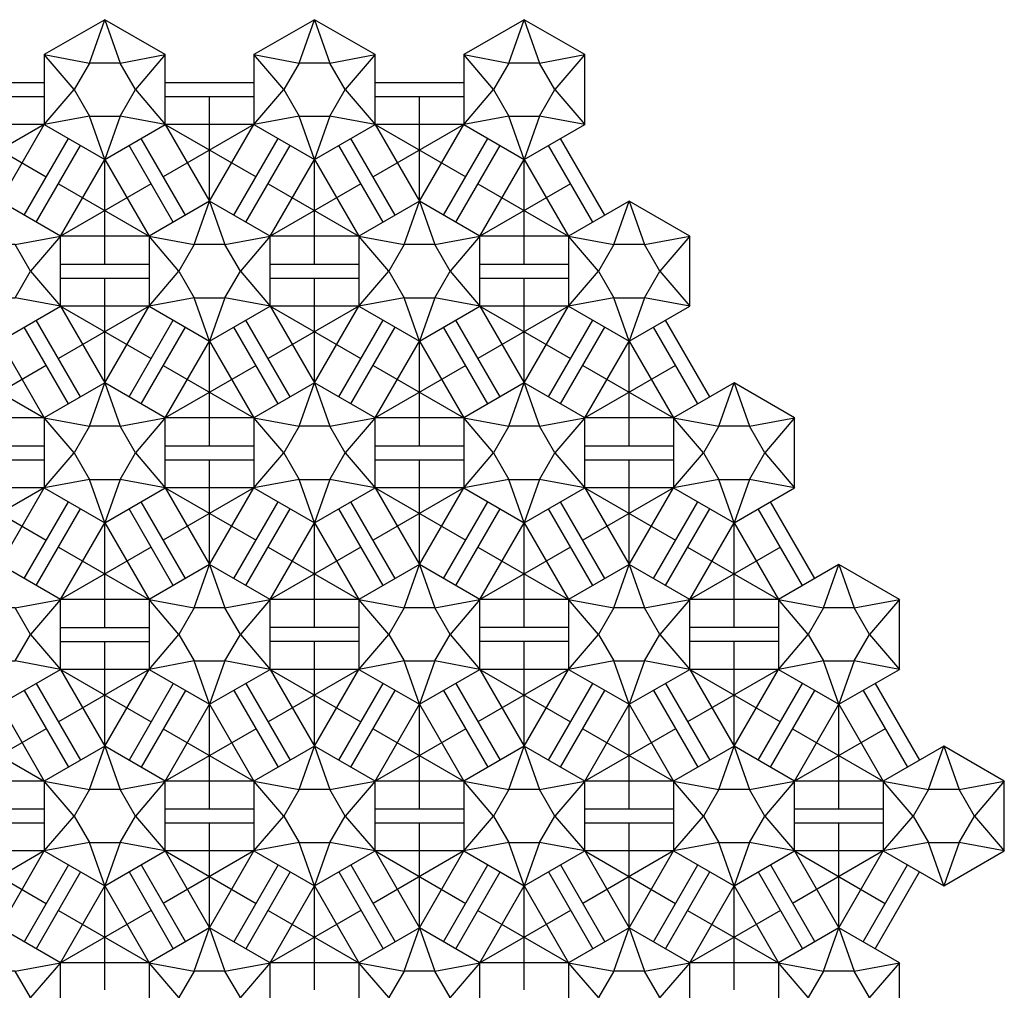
# Model space of a CAD drawing. Extents: x -0.9 to 11.9, y 1.5 to 12.9.
# Tile 3 of 3: x 4.9 to 11.9, y 5.9 to 12.9. Entities that reach past the tile are written whole.
import ezdxf

# ---------------------------------------------------------------- set-up
doc = ezdxf.new("R2010")
doc.units = 0
doc.header["$MEASUREMENT"] = 0
doc.layers.get('0').update_dxf_attribs({"linetype": 'CONTINUOUS'})

msp = doc.modelspace()

# ---------------------------------------------------------------- linework, layer by layer
for p, q in [((5.390303, 12.582305), (5.5, 12.892305)), ((5.5, 12.892305), (5.609697, 12.582305)), ((6.890303, 12.582305), (7, 12.892305)), ((7, 12.892305), (7.109697, 12.582305)), ((8.390303, 12.582305), (8.5, 12.892305)), ((8.5, 12.892305), (8.609697, 12.582305)), ((5.066987, 12.642305), (5.390303, 12.582305)), ((5.280607, 12.392305), (5.066987, 12.642305)), ((5.609697, 12.582305), (5.933013, 12.642305)), ((5.933013, 12.642305), (5.719393, 12.392305)), ((6.566987, 12.642305), (6.890303, 12.582305)), ((6.780607, 12.392305), (6.566987, 12.642305)), ((7.109697, 12.582305), (7.433013, 12.642305)), ((7.433013, 12.642305), (7.219393, 12.392305)), ((8.066987, 12.642305), (8.390303, 12.582305)), ((8.280607, 12.392305), (8.066987, 12.642305)), ((8.609697, 12.582305), (8.933013, 12.642305)), ((8.933013, 12.642305), (8.719393, 12.392305)), ((4.433013, 12.442305), (5.066987, 12.442305)), ((5.933013, 12.442305), (6.566987, 12.442305)), ((7.433013, 12.442305), (8.066987, 12.442305)), ((4.433013, 12.342305), (5.066987, 12.342305)), ((5.066987, 12.142305), (5.280607, 12.392305)), ((5.719393, 12.392305), (5.933013, 12.142305)), ((5.933013, 12.342305), (6.566987, 12.342305)), ((6.25, 11.593267), (6.25, 12.342305)), ((6.566987, 12.142305), (6.780607, 12.392305)), ((7.219393, 12.392305), (7.433013, 12.142305)), ((7.433013, 12.342305), (8.066987, 12.342305)), ((7.75, 11.593267), (7.75, 12.342305)), ((8.066987, 12.142305), (8.280607, 12.392305)), ((8.719393, 12.392305), (8.933013, 12.142305)), ((5.390303, 12.202305), (5.066987, 12.142305)), ((5.5, 11.892305), (5.390303, 12.202305)), ((5.609697, 12.202305), (5.5, 11.892305)), ((5.933013, 12.142305), (5.609697, 12.202305)), ((6.890303, 12.202305), (6.566987, 12.142305)), ((7, 11.892305), (6.890303, 12.202305)), ((7.109697, 12.202305), (7, 11.892305)), ((7.433013, 12.142305), (7.109697, 12.202305)), ((8.390303, 12.202305), (8.066987, 12.142305)), ((8.5, 11.892305), (8.390303, 12.202305)), ((8.609697, 12.202305), (8.5, 11.892305)), ((8.933013, 12.142305), (8.609697, 12.202305)), ((5.066987, 12.142305), (4.418301, 11.767786)), ((4.433013, 12.142305), (5.081699, 11.767786)), ((5.066987, 12.142305), (4.433013, 12.142305)), ((4.75, 11.593267), (5.066987, 12.142305)), ((6.566987, 12.142305), (5.918301, 11.767786)), ((5.933013, 12.142305), (6.581699, 11.767786)), ((6.566987, 12.142305), (5.933013, 12.142305)), ((5.933013, 12.142305), (6.25, 11.593267)), ((6.25, 11.593267), (6.566987, 12.142305)), ((8.066987, 12.142305), (7.418301, 11.767786)), ((7.433013, 12.142305), (8.081699, 11.767786)), ((8.066987, 12.142305), (7.433013, 12.142305)), ((7.433013, 12.142305), (7.75, 11.593267)), ((7.75, 11.593267), (8.066987, 12.142305)), ((4.923205, 11.493267), (5.240192, 12.042305)), ((6.076795, 11.493267), (5.759808, 12.042305)), ((6.423205, 11.493267), (6.740192, 12.042305)), ((7.576795, 11.493267), (7.259808, 12.042305)), ((7.923205, 11.493267), (8.240192, 12.042305)), ((9.076795, 11.493267), (8.759808, 12.042305)), ((5.009808, 11.443267), (5.326795, 11.992305)), ((5.990192, 11.443267), (5.673205, 11.992305)), ((6.509808, 11.443267), (6.826795, 11.992305)), ((7.490192, 11.443267), (7.173205, 11.992305)), ((8.009808, 11.443267), (8.326795, 11.992305)), ((8.990192, 11.443267), (8.673205, 11.992305)), ((5.183013, 11.343267), (5.5, 11.892305)), ((5.5, 11.148267), (5.5, 11.892305)), ((5.5, 11.892305), (5.816987, 11.343267)), ((6.683013, 11.343267), (7, 11.892305)), ((7, 11.148267), (7, 11.892305)), ((7, 11.892305), (7.316987, 11.343267)), ((8.183013, 11.343267), (8.5, 11.892305)), ((8.5, 11.148267), (8.5, 11.892305)), ((8.5, 11.892305), (8.816987, 11.343267)), ((5.168301, 11.717786), (5.816987, 11.343267)), ((5.831699, 11.717786), (5.183013, 11.343267)), ((6.668301, 11.717786), (7.316987, 11.343267)), ((7.331699, 11.717786), (6.683013, 11.343267)), ((8.168301, 11.717786), (8.816987, 11.343267)), ((8.831699, 11.717786), (8.183013, 11.343267)), ((6.140303, 11.283267), (6.25, 11.593267)), ((6.25, 11.593267), (6.359697, 11.283267)), ((7.640303, 11.283267), (7.75, 11.593267)), ((7.75, 11.593267), (7.859697, 11.283267)), ((9.140303, 11.283267), (9.25, 11.593267)), ((9.25, 11.593267), (9.359697, 11.283267)), ((4.859697, 11.283267), (5.183013, 11.343267)), ((5.183013, 11.343267), (4.969393, 11.093267)), ((5.816987, 11.343267), (5.183013, 11.343267)), ((5.816987, 11.343267), (6.140303, 11.283267)), ((6.030607, 11.093267), (5.816987, 11.343267)), ((6.359697, 11.283267), (6.683013, 11.343267)), ((6.683013, 11.343267), (6.469393, 11.093267)), ((7.316987, 11.343267), (6.683013, 11.343267)), ((7.316987, 11.343267), (7.640303, 11.283267)), ((7.530607, 11.093267), (7.316987, 11.343267)), ((7.859697, 11.283267), (8.183013, 11.343267)), ((8.183013, 11.343267), (7.969393, 11.093267)), ((8.816987, 11.343267), (8.183013, 11.343267)), ((8.816987, 11.343267), (9.140303, 11.283267)), ((9.030607, 11.093267), (8.816987, 11.343267)), ((9.359697, 11.283267), (9.683013, 11.343267)), ((9.683013, 11.343267), (9.469393, 11.093267)), ((5.183013, 11.143267), (5.816987, 11.143267)), ((6.683013, 11.143267), (7.316987, 11.143267)), ((8.183013, 11.143267), (8.816987, 11.143267)), ((4.969393, 11.093267), (5.183013, 10.843267)), ((5.816987, 10.843267), (6.030607, 11.093267)), ((6.469393, 11.093267), (6.683013, 10.843267)), ((7.316987, 10.843267), (7.530607, 11.093267)), ((7.969393, 11.093267), (8.183013, 10.843267)), ((8.816987, 10.843267), (9.030607, 11.093267)), ((9.469393, 11.093267), (9.683013, 10.843267)), ((5.183013, 11.043267), (5.816987, 11.043267)), ((5.5, 10.294229), (5.5, 11.043267)), ((6.683013, 11.043267), (7.316987, 11.043267)), ((7, 10.294229), (7, 11.043267)), ((8.183013, 11.043267), (8.816987, 11.043267)), ((8.5, 10.294229), (8.5, 11.043267)), ((5.183013, 10.843267), (4.859697, 10.903267)), ((6.140303, 10.903267), (5.816987, 10.843267)), ((6.25, 10.593267), (6.140303, 10.903267)), ((6.359697, 10.903267), (6.25, 10.593267)), ((6.683013, 10.843267), (6.359697, 10.903267)), ((7.640303, 10.903267), (7.316987, 10.843267)), ((7.75, 10.593267), (7.640303, 10.903267)), ((7.859697, 10.903267), (7.75, 10.593267)), ((8.183013, 10.843267), (7.859697, 10.903267)), ((9.140303, 10.903267), (8.816987, 10.843267)), ((9.25, 10.593267), (9.140303, 10.903267)), ((9.359697, 10.903267), (9.25, 10.593267)), ((9.683013, 10.843267), (9.359697, 10.903267)), ((5.816987, 10.843267), (5.168301, 10.468748)), ((5.183013, 10.843267), (5.831699, 10.468748)), ((5.816987, 10.843267), (5.183013, 10.843267)), ((5.183013, 10.843267), (5.5, 10.294229)), ((5.5, 10.294229), (5.816987, 10.843267)), ((7.316987, 10.843267), (6.668301, 10.468748)), ((6.683013, 10.843267), (7.331699, 10.468748)), ((7.316987, 10.843267), (6.683013, 10.843267)), ((6.683013, 10.843267), (7, 10.294229)), ((7, 10.294229), (7.316987, 10.843267)), ((8.816987, 10.843267), (8.168301, 10.468748)), ((8.183013, 10.843267), (8.831699, 10.468748)), ((8.816987, 10.843267), (8.183013, 10.843267)), ((8.183013, 10.843267), (8.5, 10.294229)), ((8.5, 10.294229), (8.816987, 10.843267)), ((5.326795, 10.194229), (5.009808, 10.743267)), ((5.673205, 10.194229), (5.990192, 10.743267)), ((6.826795, 10.194229), (6.509808, 10.743267)), ((7.173205, 10.194229), (7.490192, 10.743267)), ((8.326795, 10.194229), (8.009808, 10.743267)), ((8.673205, 10.194229), (8.990192, 10.743267)), ((9.826795, 10.194229), (9.509808, 10.743267)), ((5.240192, 10.144229), (4.923205, 10.693267)), ((5.759808, 10.144229), (6.076795, 10.693267)), ((6.740192, 10.144229), (6.423205, 10.693267)), ((7.259808, 10.144229), (7.576795, 10.693267)), ((8.240192, 10.144229), (7.923205, 10.693267)), ((8.759808, 10.144229), (9.076795, 10.693267)), ((9.740192, 10.144229), (9.423205, 10.693267)), ((4.75, 10.593267), (5.066987, 10.044229)), ((5.933013, 10.044229), (6.25, 10.593267)), ((6.25, 9.849229), (6.25, 10.593267)), ((6.25, 10.593267), (6.566987, 10.044229)), ((7.433013, 10.044229), (7.75, 10.593267)), ((7.75, 9.849229), (7.75, 10.593267)), ((7.75, 10.593267), (8.066987, 10.044229)), ((8.933013, 10.044229), (9.25, 10.593267)), ((9.25, 9.849229), (9.25, 10.593267)), ((9.25, 10.593267), (9.566987, 10.044229)), ((4.418301, 10.418748), (5.066987, 10.044229)), ((5.081699, 10.418748), (4.433013, 10.044229)), ((5.918301, 10.418748), (6.566987, 10.044229)), ((6.581699, 10.418748), (5.933013, 10.044229)), ((7.418301, 10.418748), (8.066987, 10.044229)), ((8.081699, 10.418748), (7.433013, 10.044229)), ((8.918301, 10.418748), (9.566987, 10.044229)), ((9.581699, 10.418748), (8.933013, 10.044229)), ((5.390303, 9.984229), (5.5, 10.294229)), ((5.5, 10.294229), (5.609697, 9.984229)), ((6.890303, 9.984229), (7, 10.294229)), ((7, 10.294229), (7.109697, 9.984229)), ((8.390303, 9.984229), (8.5, 10.294229)), ((8.5, 10.294229), (8.609697, 9.984229)), ((9.890303, 9.984229), (10, 10.294229)), ((10, 10.294229), (10.109697, 9.984229)), ((5.066987, 10.044229), (4.433013, 10.044229)), ((5.066987, 10.044229), (5.390303, 9.984229)), ((5.280607, 9.794229), (5.066987, 10.044229)), ((5.609697, 9.984229), (5.933013, 10.044229)), ((5.933013, 10.044229), (5.719393, 9.794229)), ((6.566987, 10.044229), (5.933013, 10.044229)), ((6.566987, 10.044229), (6.890303, 9.984229)), ((6.780607, 9.794229), (6.566987, 10.044229)), ((7.109697, 9.984229), (7.433013, 10.044229)), ((7.433013, 10.044229), (7.219393, 9.794229)), ((8.066987, 10.044229), (7.433013, 10.044229)), ((8.066987, 10.044229), (8.390303, 9.984229)), ((8.280607, 9.794229), (8.066987, 10.044229)), ((8.609697, 9.984229), (8.933013, 10.044229)), ((8.933013, 10.044229), (8.719393, 9.794229)), ((9.566987, 10.044229), (8.933013, 10.044229)), ((9.566987, 10.044229), (9.890303, 9.984229)), ((9.780607, 9.794229), (9.566987, 10.044229)), ((10.109697, 9.984229), (10.433013, 10.044229)), ((10.433013, 10.044229), (10.219393, 9.794229)), ((4.433013, 9.844229), (5.066987, 9.844229)), ((5.066987, 9.544229), (5.280607, 9.794229)), ((5.719393, 9.794229), (5.933013, 9.544229)), ((5.933013, 9.844229), (6.566987, 9.844229)), ((6.566987, 9.544229), (6.780607, 9.794229)), ((7.219393, 9.794229), (7.433013, 9.544229)), ((7.433013, 9.844229), (8.066987, 9.844229)), ((8.066987, 9.544229), (8.280607, 9.794229)), ((8.719393, 9.794229), (8.933013, 9.544229)), ((8.933013, 9.844229), (9.566987, 9.844229)), ((9.566987, 9.544229), (9.780607, 9.794229)), ((10.219393, 9.794229), (10.433013, 9.544229)), ((4.433013, 9.744229), (5.066987, 9.744229)), ((5.933013, 9.744229), (6.566987, 9.744229)), ((6.25, 8.995191), (6.25, 9.744229)), ((7.433013, 9.744229), (8.066987, 9.744229)), ((7.75, 8.995191), (7.75, 9.744229)), ((8.933013, 9.744229), (9.566987, 9.744229)), ((9.25, 8.995191), (9.25, 9.744229)), ((5.390303, 9.604229), (5.066987, 9.544229)), ((5.5, 9.294229), (5.390303, 9.604229)), ((5.609697, 9.604229), (5.5, 9.294229)), ((5.933013, 9.544229), (5.609697, 9.604229)), ((6.890303, 9.604229), (6.566987, 9.544229)), ((7, 9.294229), (6.890303, 9.604229)), ((7.109697, 9.604229), (7, 9.294229)), ((7.433013, 9.544229), (7.109697, 9.604229)), ((8.390303, 9.604229), (8.066987, 9.544229)), ((8.5, 9.294229), (8.390303, 9.604229)), ((8.609697, 9.604229), (8.5, 9.294229)), ((8.933013, 9.544229), (8.609697, 9.604229)), ((9.890303, 9.604229), (9.566987, 9.544229)), ((10, 9.294229), (9.890303, 9.604229)), ((10.109697, 9.604229), (10, 9.294229)), ((10.433013, 9.544229), (10.109697, 9.604229)), ((5.066987, 9.544229), (4.418301, 9.16971)), ((4.433013, 9.544229), (5.081699, 9.16971)), ((5.066987, 9.544229), (4.433013, 9.544229)), ((4.75, 8.995191), (5.066987, 9.544229)), ((6.566987, 9.544229), (5.918301, 9.16971)), ((5.933013, 9.544229), (6.581699, 9.16971)), ((6.566987, 9.544229), (5.933013, 9.544229)), ((5.933013, 9.544229), (6.25, 8.995191)), ((6.25, 8.995191), (6.566987, 9.544229)), ((8.066987, 9.544229), (7.418301, 9.16971)), ((7.433013, 9.544229), (8.081699, 9.16971)), ((8.066987, 9.544229), (7.433013, 9.544229)), ((7.433013, 9.544229), (7.75, 8.995191)), ((7.75, 8.995191), (8.066987, 9.544229)), ((9.566987, 9.544229), (8.918301, 9.16971)), ((8.933013, 9.544229), (9.581699, 9.16971)), ((9.566987, 9.544229), (8.933013, 9.544229)), ((8.933013, 9.544229), (9.25, 8.995191)), ((9.25, 8.995191), (9.566987, 9.544229)), ((4.923205, 8.895191), (5.240192, 9.444229)), ((6.076795, 8.895191), (5.759808, 9.444229)), ((6.423205, 8.895191), (6.740192, 9.444229)), ((7.576795, 8.895191), (7.259808, 9.444229)), ((7.923205, 8.895191), (8.240192, 9.444229)), ((9.076795, 8.895191), (8.759808, 9.444229)), ((9.423205, 8.895191), (9.740192, 9.444229)), ((10.576795, 8.895191), (10.259808, 9.444229)), ((5.009808, 8.845191), (5.326795, 9.394229)), ((5.990192, 8.845191), (5.673205, 9.394229)), ((6.509808, 8.845191), (6.826795, 9.394229)), ((7.490192, 8.845191), (7.173205, 9.394229)), ((8.009808, 8.845191), (8.326795, 9.394229)), ((8.990192, 8.845191), (8.673205, 9.394229)), ((9.509808, 8.845191), (9.826795, 9.394229)), ((10.490192, 8.845191), (10.173205, 9.394229)), ((5.183013, 8.745191), (5.5, 9.294229)), ((5.5, 8.550191), (5.5, 9.294229)), ((5.5, 9.294229), (5.816987, 8.745191)), ((6.683013, 8.745191), (7, 9.294229)), ((7, 8.550191), (7, 9.294229)), ((7, 9.294229), (7.316987, 8.745191)), ((8.183013, 8.745191), (8.5, 9.294229)), ((8.5, 8.550191), (8.5, 9.294229)), ((8.5, 9.294229), (8.816987, 8.745191)), ((9.683013, 8.745191), (10, 9.294229)), ((10, 8.550191), (10, 9.294229)), ((10, 9.294229), (10.316987, 8.745191)), ((5.168301, 9.11971), (5.816987, 8.745191)), ((5.831699, 9.11971), (5.183013, 8.745191)), ((6.668301, 9.11971), (7.316987, 8.745191)), ((7.331699, 9.11971), (6.683013, 8.745191)), ((8.168301, 9.11971), (8.816987, 8.745191)), ((8.831699, 9.11971), (8.183013, 8.745191)), ((9.668301, 9.11971), (10.316987, 8.745191)), ((10.331699, 9.11971), (9.683013, 8.745191)), ((6.140303, 8.685191), (6.25, 8.995191)), ((6.25, 8.995191), (6.359697, 8.685191)), ((7.640303, 8.685191), (7.75, 8.995191)), ((7.75, 8.995191), (7.859697, 8.685191)), ((9.140303, 8.685191), (9.25, 8.995191)), ((9.25, 8.995191), (9.359697, 8.685191)), ((10.640303, 8.685191), (10.75, 8.995191)), ((10.75, 8.995191), (10.859697, 8.685191)), ((4.859697, 8.685191), (5.183013, 8.745191)), ((5.183013, 8.745191), (4.969393, 8.495191)), ((5.816987, 8.745191), (5.183013, 8.745191)), ((6.030607, 8.495191), (5.816987, 8.745191)), ((5.816987, 8.745191), (6.140303, 8.685191)), ((6.359697, 8.685191), (6.683013, 8.745191)), ((6.683013, 8.745191), (6.469393, 8.495191)), ((7.316987, 8.745191), (6.683013, 8.745191)), ((7.316987, 8.745191), (7.640303, 8.685191)), ((7.530607, 8.495191), (7.316987, 8.745191)), ((7.859697, 8.685191), (8.183013, 8.745191)), ((8.183013, 8.745191), (7.969393, 8.495191)), ((8.816987, 8.745191), (8.183013, 8.745191)), ((8.816987, 8.745191), (9.140303, 8.685191)), ((9.030607, 8.495191), (8.816987, 8.745191)), ((9.359697, 8.685191), (9.683013, 8.745191)), ((9.683013, 8.745191), (9.469393, 8.495191)), ((10.316987, 8.745191), (9.683013, 8.745191)), ((10.316987, 8.745191), (10.640303, 8.685191)), ((10.530607, 8.495191), (10.316987, 8.745191)), ((10.859697, 8.685191), (11.183013, 8.745191)), ((11.183013, 8.745191), (10.969393, 8.495191)), ((5.183013, 8.545191), (5.816987, 8.545191)), ((7.316987, 8.545191), (6.683013, 8.545191)), ((8.816987, 8.545191), (8.183013, 8.545191)), ((10.316987, 8.545191), (9.683013, 8.545191)), ((4.969393, 8.495191), (5.183013, 8.245191)), ((5.816987, 8.245191), (6.030607, 8.495191)), ((6.469393, 8.495191), (6.683013, 8.245191)), ((7.316987, 8.245191), (7.530607, 8.495191)), ((7.969393, 8.495191), (8.183013, 8.245191)), ((8.816987, 8.245191), (9.030607, 8.495191)), ((9.469393, 8.495191), (9.683013, 8.245191)), ((10.316987, 8.245191), (10.530607, 8.495191)), ((10.969393, 8.495191), (11.183013, 8.245191)), ((5.183013, 8.445191), (5.816987, 8.445191)), ((5.5, 7.696152), (5.5, 8.445191)), ((7.316987, 8.445191), (6.683013, 8.445191)), ((7, 7.696152), (7, 8.445191)), ((8.816987, 8.445191), (8.183013, 8.445191)), ((8.5, 7.696152), (8.5, 8.445191)), ((10.316987, 8.445191), (9.683013, 8.445191)), ((10, 7.696152), (10, 8.445191)), ((5.183013, 8.245191), (4.859697, 8.305191)), ((5.816987, 8.245191), (5.168301, 7.870671)), ((5.183013, 8.245191), (5.5, 7.696152)), ((5.816987, 8.245191), (5.183013, 8.245191)), ((5.183013, 8.245191), (5.831699, 7.870671)), ((5.5, 7.696152), (5.816987, 8.245191)), ((6.140303, 8.305191), (5.816987, 8.245191)), ((6.25, 7.995191), (6.140303, 8.305191)), ((6.359697, 8.305191), (6.25, 7.995191)), ((6.683013, 8.245191), (6.359697, 8.305191)), ((7.316987, 8.245191), (6.668301, 7.870671)), ((6.683013, 8.245191), (7.331699, 7.870671)), ((7.316987, 8.245191), (6.683013, 8.245191)), ((6.683013, 8.245191), (7, 7.696152)), ((7, 7.696152), (7.316987, 8.245191)), ((7.640303, 8.305191), (7.316987, 8.245191)), ((7.75, 7.995191), (7.640303, 8.305191)), ((7.859697, 8.305191), (7.75, 7.995191)), ((8.183013, 8.245191), (7.859697, 8.305191)), ((8.816987, 8.245191), (8.168301, 7.870671)), ((8.183013, 8.245191), (8.831699, 7.870671)), ((8.816987, 8.245191), (8.183013, 8.245191)), ((8.183013, 8.245191), (8.5, 7.696152)), ((8.5, 7.696152), (8.816987, 8.245191)), ((9.140303, 8.305191), (8.816987, 8.245191)), ((9.25, 7.995191), (9.140303, 8.305191)), ((9.359697, 8.305191), (9.25, 7.995191)), ((9.683013, 8.245191), (9.359697, 8.305191)), ((10.316987, 8.245191), (9.668301, 7.870671)), ((9.683013, 8.245191), (10.331699, 7.870671)), ((10.316987, 8.245191), (9.683013, 8.245191)), ((9.683013, 8.245191), (10, 7.696152)), ((10, 7.696152), (10.316987, 8.245191)), ((10.640303, 8.305191), (10.316987, 8.245191)), ((10.75, 7.995191), (10.640303, 8.305191)), ((10.859697, 8.305191), (10.75, 7.995191)), ((11.183013, 8.245191), (10.859697, 8.305191)), ((5.009808, 8.145191), (5.326795, 7.596152)), ((5.990192, 8.145191), (5.673205, 7.596152)), ((6.509808, 8.145191), (6.826795, 7.596152)), ((7.173205, 7.596152), (7.490192, 8.145191)), ((8.009808, 8.145191), (8.326795, 7.596152)), ((8.673205, 7.596152), (8.990192, 8.145191)), ((9.509808, 8.145191), (9.826795, 7.596152)), ((10.173205, 7.596152), (10.490192, 8.145191)), ((11.009808, 8.145191), (11.326795, 7.596152)), ((4.923205, 8.095191), (5.240192, 7.546152)), ((6.076795, 8.095191), (5.759808, 7.546152)), ((6.423205, 8.095191), (6.740192, 7.546152)), ((7.259808, 7.546152), (7.576795, 8.095191)), ((7.923205, 8.095191), (8.240192, 7.546152)), ((8.759808, 7.546152), (9.076795, 8.095191)), ((9.423205, 8.095191), (9.740192, 7.546152)), ((10.259808, 7.546152), (10.576795, 8.095191)), ((10.923205, 8.095191), (11.240192, 7.546152)), ((4.75, 7.995191), (5.066987, 7.446152)), ((5.933013, 7.446152), (6.25, 7.995191)), ((6.25, 7.995191), (6.566987, 7.446152)), ((6.25, 7.251152), (6.25, 7.995191)), ((7.433013, 7.446152), (7.75, 7.995191)), ((7.75, 7.251152), (7.75, 7.995191)), ((7.75, 7.995191), (8.066987, 7.446152)), ((8.933013, 7.446152), (9.25, 7.995191)), ((9.25, 7.251152), (9.25, 7.995191)), ((9.25, 7.995191), (9.566987, 7.446152)), ((10.433013, 7.446152), (10.75, 7.995191)), ((10.75, 7.251152), (10.75, 7.995191)), ((10.75, 7.995191), (11.066987, 7.446152)), ((4.418301, 7.820671), (5.066987, 7.446152)), ((5.081699, 7.820671), (4.433013, 7.446152)), ((5.918301, 7.820671), (6.566987, 7.446152)), ((6.581699, 7.820671), (5.933013, 7.446152)), ((7.418301, 7.820671), (8.066987, 7.446152)), ((8.081699, 7.820671), (7.433013, 7.446152)), ((8.918301, 7.820671), (9.566987, 7.446152)), ((9.581699, 7.820671), (8.933013, 7.446152)), ((10.418301, 7.820671), (11.066987, 7.446152)), ((11.081699, 7.820671), (10.433013, 7.446152)), ((5.390303, 7.386152), (5.5, 7.696152)), ((5.5, 7.696152), (5.609697, 7.386152)), ((6.890303, 7.386152), (7, 7.696152)), ((7, 7.696152), (7.109697, 7.386152)), ((8.390303, 7.386152), (8.5, 7.696152)), ((8.5, 7.696152), (8.609697, 7.386152)), ((9.890303, 7.386152), (10, 7.696152)), ((10, 7.696152), (10.109697, 7.386152)), ((11.390303, 7.386152), (11.5, 7.696152)), ((11.5, 7.696152), (11.609697, 7.386152)), ((5.066987, 7.446152), (4.433013, 7.446152)), ((5.280607, 7.196152), (5.066987, 7.446152)), ((5.066987, 7.446152), (5.390303, 7.386152)), ((5.609697, 7.386152), (5.933013, 7.446152)), ((5.933013, 7.446152), (5.719393, 7.196152)), ((6.566987, 7.446152), (5.933013, 7.446152)), ((6.780607, 7.196152), (6.566987, 7.446152)), ((6.566987, 7.446152), (6.890303, 7.386152)), ((7.109697, 7.386152), (7.433013, 7.446152)), ((7.433013, 7.446152), (7.219393, 7.196152)), ((8.066987, 7.446152), (7.433013, 7.446152)), ((8.066987, 7.446152), (8.390303, 7.386152)), ((8.280607, 7.196152), (8.066987, 7.446152)), ((8.609697, 7.386152), (8.933013, 7.446152)), ((8.933013, 7.446152), (8.719393, 7.196152)), ((9.566987, 7.446152), (8.933013, 7.446152)), ((9.566987, 7.446152), (9.890303, 7.386152)), ((9.780607, 7.196152), (9.566987, 7.446152)), ((10.109697, 7.386152), (10.433013, 7.446152)), ((10.433013, 7.446152), (10.219393, 7.196152)), ((11.066987, 7.446152), (10.433013, 7.446152)), ((11.066987, 7.446152), (11.390303, 7.386152)), ((11.280607, 7.196152), (11.066987, 7.446152)), ((11.609697, 7.386152), (11.933013, 7.446152)), ((11.933013, 7.446152), (11.719393, 7.196152)), ((5.066987, 7.246152), (4.433013, 7.246152)), ((5.066987, 6.946152), (5.280607, 7.196152)), ((5.719393, 7.196152), (5.933013, 6.946152)), ((6.566987, 7.246152), (5.933013, 7.246152)), ((6.566987, 6.946152), (6.780607, 7.196152)), ((7.219393, 7.196152), (7.433013, 6.946152)), ((8.066987, 7.246152), (7.433013, 7.246152)), ((8.066987, 6.946152), (8.280607, 7.196152)), ((8.719393, 7.196152), (8.933013, 6.946152)), ((9.566987, 7.246152), (8.933013, 7.246152)), ((9.566987, 6.946152), (9.780607, 7.196152)), ((10.219393, 7.196152), (10.433013, 6.946152)), ((11.066987, 7.246152), (10.433013, 7.246152)), ((11.066987, 6.946152), (11.280607, 7.196152)), ((11.719393, 7.196152), (11.933013, 6.946152)), ((5.066987, 7.146152), (4.433013, 7.146152)), ((6.566987, 7.146152), (5.933013, 7.146152)), ((6.25, 6.397114), (6.25, 7.146152)), ((8.066987, 7.146152), (7.433013, 7.146152)), ((7.75, 6.397114), (7.75, 7.146152)), ((9.566987, 7.146152), (8.933013, 7.146152)), ((9.25, 6.397114), (9.25, 7.146152)), ((11.066987, 7.146152), (10.433013, 7.146152)), ((10.75, 6.397114), (10.75, 7.146152)), ((5.390303, 7.006152), (5.066987, 6.946152)), ((5.5, 6.696152), (5.390303, 7.006152)), ((5.609697, 7.006152), (5.5, 6.696152)), ((5.933013, 6.946152), (5.609697, 7.006152)), ((6.890303, 7.006152), (6.566987, 6.946152)), ((7, 6.696152), (6.890303, 7.006152)), ((7.109697, 7.006152), (7, 6.696152)), ((7.433013, 6.946152), (7.109697, 7.006152)), ((8.390303, 7.006152), (8.066987, 6.946152)), ((8.5, 6.696152), (8.390303, 7.006152)), ((8.609697, 7.006152), (8.5, 6.696152)), ((8.933013, 6.946152), (8.609697, 7.006152)), ((9.890303, 7.006152), (9.566987, 6.946152)), ((10, 6.696152), (9.890303, 7.006152)), ((10.109697, 7.006152), (10, 6.696152)), ((10.433013, 6.946152), (10.109697, 7.006152)), ((11.390303, 7.006152), (11.066987, 6.946152)), ((11.5, 6.696152), (11.390303, 7.006152)), ((11.609697, 7.006152), (11.5, 6.696152)), ((11.933013, 6.946152), (11.609697, 7.006152)), ((5.066987, 6.946152), (4.418301, 6.571633)), ((5.066987, 6.946152), (4.433013, 6.946152)), ((4.433013, 6.946152), (5.081699, 6.571633)), ((4.75, 6.397114), (5.066987, 6.946152)), ((6.566987, 6.946152), (5.918301, 6.571633)), ((5.933013, 6.946152), (6.25, 6.397114)), ((6.566987, 6.946152), (5.933013, 6.946152)), ((5.933013, 6.946152), (6.581699, 6.571633)), ((6.25, 6.397114), (6.566987, 6.946152)), ((8.066987, 6.946152), (7.418301, 6.571633)), ((7.433013, 6.946152), (8.081699, 6.571633)), ((8.066987, 6.946152), (7.433013, 6.946152)), ((7.433013, 6.946152), (7.75, 6.397114)), ((7.75, 6.397114), (8.066987, 6.946152)), ((9.566987, 6.946152), (8.918301, 6.571633)), ((8.933013, 6.946152), (9.581699, 6.571633)), ((9.566987, 6.946152), (8.933013, 6.946152)), ((8.933013, 6.946152), (9.25, 6.397114)), ((9.25, 6.397114), (9.566987, 6.946152)), ((11.066987, 6.946152), (10.418301, 6.571633)), ((10.433013, 6.946152), (11.081699, 6.571633)), ((11.066987, 6.946152), (10.433013, 6.946152)), ((10.433013, 6.946152), (10.75, 6.397114)), ((10.75, 6.397114), (11.066987, 6.946152)), ((5.240192, 6.846152), (4.923205, 6.297114)), ((5.759808, 6.846152), (6.076795, 6.297114)), ((6.740192, 6.846152), (6.423205, 6.297114)), ((7.259808, 6.846152), (7.576795, 6.297114)), ((7.923205, 6.297114), (8.240192, 6.846152)), ((8.759808, 6.846152), (9.076795, 6.297114)), ((9.423205, 6.297114), (9.740192, 6.846152)), ((10.259808, 6.846152), (10.576795, 6.297114)), ((10.923205, 6.297114), (11.240192, 6.846152)), ((5.326795, 6.796152), (5.009808, 6.247114)), ((5.673205, 6.796152), (5.990192, 6.247114)), ((6.826795, 6.796152), (6.509808, 6.247114)), ((7.173205, 6.796152), (7.490192, 6.247114)), ((8.009808, 6.247114), (8.326795, 6.796152)), ((8.673205, 6.796152), (8.990192, 6.247114)), ((9.509808, 6.247114), (9.826795, 6.796152)), ((10.173205, 6.796152), (10.490192, 6.247114)), ((11.009808, 6.247114), (11.326795, 6.796152)), ((5.183013, 6.147114), (5.5, 6.696152)), ((5.5, 6.696152), (5.816987, 6.147114)), ((5.5, 5.952114), (5.5, 6.696152)), ((6.683013, 6.147114), (7, 6.696152)), ((7, 6.696152), (7.316987, 6.147114)), ((7, 5.952114), (7, 6.696152)), ((8.183013, 6.147114), (8.5, 6.696152)), ((8.5, 5.952114), (8.5, 6.696152)), ((8.5, 6.696152), (8.816987, 6.147114)), ((9.683013, 6.147114), (10, 6.696152)), ((10, 5.952114), (10, 6.696152)), ((10, 6.696152), (10.316987, 6.147114)), ((5.168301, 6.521633), (5.816987, 6.147114)), ((5.831699, 6.521633), (5.183013, 6.147114)), ((6.668301, 6.521633), (7.316987, 6.147114)), ((7.331699, 6.521633), (6.683013, 6.147114)), ((8.168301, 6.521633), (8.816987, 6.147114)), ((8.831699, 6.521633), (8.183013, 6.147114)), ((9.668301, 6.521633), (10.316987, 6.147114)), ((10.331699, 6.521633), (9.683013, 6.147114)), ((6.140303, 6.087114), (6.25, 6.397114)), ((6.25, 6.397114), (6.359697, 6.087114)), ((7.640303, 6.087114), (7.75, 6.397114)), ((7.75, 6.397114), (7.859697, 6.087114)), ((9.140303, 6.087114), (9.25, 6.397114)), ((9.25, 6.397114), (9.359697, 6.087114)), ((10.640303, 6.087114), (10.75, 6.397114)), ((10.75, 6.397114), (10.859697, 6.087114)), ((4.859697, 6.087114), (5.183013, 6.147114)), ((5.183013, 6.147114), (4.969393, 5.897114)), ((5.816987, 6.147114), (5.183013, 6.147114)), ((5.816987, 6.147114), (6.140303, 6.087114)), ((6.030607, 5.897114), (5.816987, 6.147114)), ((6.359697, 6.087114), (6.683013, 6.147114)), ((6.683013, 6.147114), (6.469393, 5.897114)), ((7.316987, 6.147114), (6.683013, 6.147114)), ((7.530607, 5.897114), (7.316987, 6.147114)), ((7.316987, 6.147114), (7.640303, 6.087114)), ((7.859697, 6.087114), (8.183013, 6.147114)), ((8.183013, 6.147114), (7.969393, 5.897114)), ((8.816987, 6.147114), (8.183013, 6.147114)), ((8.816987, 6.147114), (9.140303, 6.087114)), ((9.030607, 5.897114), (8.816987, 6.147114)), ((9.359697, 6.087114), (9.683013, 6.147114)), ((9.683013, 6.147114), (9.469393, 5.897114)), ((10.316987, 6.147114), (9.683013, 6.147114)), ((10.316987, 6.147114), (10.640303, 6.087114)), ((10.530607, 5.897114), (10.316987, 6.147114)), ((10.859697, 6.087114), (11.183013, 6.147114)), ((11.183013, 6.147114), (10.969393, 5.897114))]:
    msp.add_line(p, q)
for points in [[(5.5, 12.892305), (5.066987, 12.642305), (5.066987, 12.142305), (5.5, 11.892305), (5.933013, 12.142305), (5.933013, 12.642305)], [(7, 12.892305), (6.566987, 12.642305), (6.566987, 12.142305), (7, 11.892305), (7.433013, 12.142305), (7.433013, 12.642305)], [(8.5, 12.892305), (8.066987, 12.642305), (8.066987, 12.142305), (8.5, 11.892305), (8.933013, 12.142305), (8.933013, 12.642305)], [(5.390303, 12.582305), (5.280607, 12.392305), (5.390303, 12.202305), (5.609697, 12.202305), (5.719393, 12.392305), (5.609697, 12.582305)], [(6.890303, 12.582305), (6.780607, 12.392305), (6.890303, 12.202305), (7.109697, 12.202305), (7.219393, 12.392305), (7.109697, 12.582305)], [(8.390303, 12.582305), (8.280607, 12.392305), (8.390303, 12.202305), (8.609697, 12.202305), (8.719393, 12.392305), (8.609697, 12.582305)], [(4.75, 11.593267), (4.316987, 11.343267), (4.316987, 10.843267), (4.75, 10.593267), (5.183013, 10.843267), (5.183013, 11.343267)], [(6.25, 11.593267), (5.816987, 11.343267), (5.816987, 10.843267), (6.25, 10.593267), (6.683013, 10.843267), (6.683013, 11.343267)], [(7.75, 11.593267), (7.316987, 11.343267), (7.316987, 10.843267), (7.75, 10.593267), (8.183013, 10.843267), (8.183013, 11.343267)], [(9.25, 11.593267), (8.816987, 11.343267), (8.816987, 10.843267), (9.25, 10.593267), (9.683013, 10.843267), (9.683013, 11.343267)], [(4.640303, 11.283267), (4.530607, 11.093267), (4.640303, 10.903267), (4.859697, 10.903267), (4.969393, 11.093267), (4.859697, 11.283267)], [(6.140303, 11.283267), (6.030607, 11.093267), (6.140303, 10.903267), (6.359697, 10.903267), (6.469393, 11.093267), (6.359697, 11.283267)], [(7.640303, 11.283267), (7.530607, 11.093267), (7.640303, 10.903267), (7.859697, 10.903267), (7.969393, 11.093267), (7.859697, 11.283267)], [(9.140303, 11.283267), (9.030607, 11.093267), (9.140303, 10.903267), (9.359697, 10.903267), (9.469393, 11.093267), (9.359697, 11.283267)], [(5.5, 10.294229), (5.066987, 10.044229), (5.066987, 9.544229), (5.5, 9.294229), (5.933013, 9.544229), (5.933013, 10.044229)], [(7, 10.294229), (6.566987, 10.044229), (6.566987, 9.544229), (7, 9.294229), (7.433013, 9.544229), (7.433013, 10.044229)], [(8.5, 10.294229), (8.066987, 10.044229), (8.066987, 9.544229), (8.5, 9.294229), (8.933013, 9.544229), (8.933013, 10.044229)], [(10, 10.294229), (9.566987, 10.044229), (9.566987, 9.544229), (10, 9.294229), (10.433013, 9.544229), (10.433013, 10.044229)], [(5.390303, 9.984229), (5.280607, 9.794229), (5.390303, 9.604229), (5.609697, 9.604229), (5.719393, 9.794229), (5.609697, 9.984229)], [(6.890303, 9.984229), (6.780607, 9.794229), (6.890303, 9.604229), (7.109697, 9.604229), (7.219393, 9.794229), (7.109697, 9.984229)], [(8.390303, 9.984229), (8.280607, 9.794229), (8.390303, 9.604229), (8.609697, 9.604229), (8.719393, 9.794229), (8.609697, 9.984229)], [(9.890303, 9.984229), (9.780607, 9.794229), (9.890303, 9.604229), (10.109697, 9.604229), (10.219393, 9.794229), (10.109697, 9.984229)], [(4.75, 8.995191), (4.316987, 8.745191), (4.316987, 8.245191), (4.75, 7.995191), (5.183013, 8.245191), (5.183013, 8.745191)], [(6.25, 8.995191), (5.816987, 8.745191), (5.816987, 8.245191), (6.25, 7.995191), (6.683013, 8.245191), (6.683013, 8.745191)], [(7.75, 8.995191), (7.316987, 8.745191), (7.316987, 8.245191), (7.75, 7.995191), (8.183013, 8.245191), (8.183013, 8.745191)], [(9.25, 8.995191), (8.816987, 8.745191), (8.816987, 8.245191), (9.25, 7.995191), (9.683013, 8.245191), (9.683013, 8.745191)], [(10.75, 8.995191), (10.316987, 8.745191), (10.316987, 8.245191), (10.75, 7.995191), (11.183013, 8.245191), (11.183013, 8.745191)], [(4.640303, 8.685191), (4.530607, 8.495191), (4.640303, 8.305191), (4.859697, 8.305191), (4.969393, 8.495191), (4.859697, 8.685191)], [(6.140303, 8.685191), (6.030607, 8.495191), (6.140303, 8.305191), (6.359697, 8.305191), (6.469393, 8.495191), (6.359697, 8.685191)], [(7.640303, 8.685191), (7.530607, 8.495191), (7.640303, 8.305191), (7.859697, 8.305191), (7.969393, 8.495191), (7.859697, 8.685191)], [(9.140303, 8.685191), (9.030607, 8.495191), (9.140303, 8.305191), (9.359697, 8.305191), (9.469393, 8.495191), (9.359697, 8.685191)], [(10.640303, 8.685191), (10.530607, 8.495191), (10.640303, 8.305191), (10.859697, 8.305191), (10.969393, 8.495191), (10.859697, 8.685191)], [(5.5, 7.696152), (5.066987, 7.446152), (5.066987, 6.946152), (5.5, 6.696152), (5.933013, 6.946152), (5.933013, 7.446152)], [(7, 7.696152), (6.566987, 7.446152), (6.566987, 6.946152), (7, 6.696152), (7.433013, 6.946152), (7.433013, 7.446152)], [(8.5, 7.696152), (8.066987, 7.446152), (8.066987, 6.946152), (8.5, 6.696152), (8.933013, 6.946152), (8.933013, 7.446152)], [(10, 7.696152), (9.566987, 7.446152), (9.566987, 6.946152), (10, 6.696152), (10.433013, 6.946152), (10.433013, 7.446152)], [(11.5, 7.696152), (11.066987, 7.446152), (11.066987, 6.946152), (11.5, 6.696152), (11.933013, 6.946152), (11.933013, 7.446152)], [(5.390303, 7.386152), (5.280607, 7.196152), (5.390303, 7.006152), (5.609697, 7.006152), (5.719393, 7.196152), (5.609697, 7.386152)], [(6.890303, 7.386152), (6.780607, 7.196152), (6.890303, 7.006152), (7.109697, 7.006152), (7.219393, 7.196152), (7.109697, 7.386152)], [(8.390303, 7.386152), (8.280607, 7.196152), (8.390303, 7.006152), (8.609697, 7.006152), (8.719393, 7.196152), (8.609697, 7.386152)], [(9.890303, 7.386152), (9.780607, 7.196152), (9.890303, 7.006152), (10.109697, 7.006152), (10.219393, 7.196152), (10.109697, 7.386152)], [(11.390303, 7.386152), (11.280607, 7.196152), (11.390303, 7.006152), (11.609697, 7.006152), (11.719393, 7.196152), (11.609697, 7.386152)], [(4.75, 6.397114), (4.316987, 6.147114), (4.316987, 5.647114), (4.75, 5.397114), (5.183013, 5.647114), (5.183013, 6.147114)], [(6.25, 6.397114), (5.816987, 6.147114), (5.816987, 5.647114), (6.25, 5.397114), (6.683013, 5.647114), (6.683013, 6.147114)], [(7.75, 6.397114), (7.316987, 6.147114), (7.316987, 5.647114), (7.75, 5.397114), (8.183013, 5.647114), (8.183013, 6.147114)], [(9.25, 6.397114), (8.816987, 6.147114), (8.816987, 5.647114), (9.25, 5.397114), (9.683013, 5.647114), (9.683013, 6.147114)], [(10.75, 6.397114), (10.316987, 6.147114), (10.316987, 5.647114), (10.75, 5.397114), (11.183013, 5.647114), (11.183013, 6.147114)], [(4.640303, 6.087114), (4.530607, 5.897114), (4.640303, 5.707114), (4.859697, 5.707114), (4.969393, 5.897114), (4.859697, 6.087114)], [(6.140303, 6.087114), (6.030607, 5.897114), (6.140303, 5.707114), (6.359697, 5.707114), (6.469393, 5.897114), (6.359697, 6.087114)], [(7.640303, 6.087114), (7.530607, 5.897114), (7.640303, 5.707114), (7.859697, 5.707114), (7.969393, 5.897114), (7.859697, 6.087114)], [(9.140303, 6.087114), (9.030607, 5.897114), (9.140303, 5.707114), (9.359697, 5.707114), (9.469393, 5.897114), (9.359697, 6.087114)], [(10.640303, 6.087114), (10.530607, 5.897114), (10.640303, 5.707114), (10.859697, 5.707114), (10.969393, 5.897114), (10.859697, 6.087114)]]:
    msp.add_lwpolyline(points, close=True)

doc.saveas('drawing.dxf')
